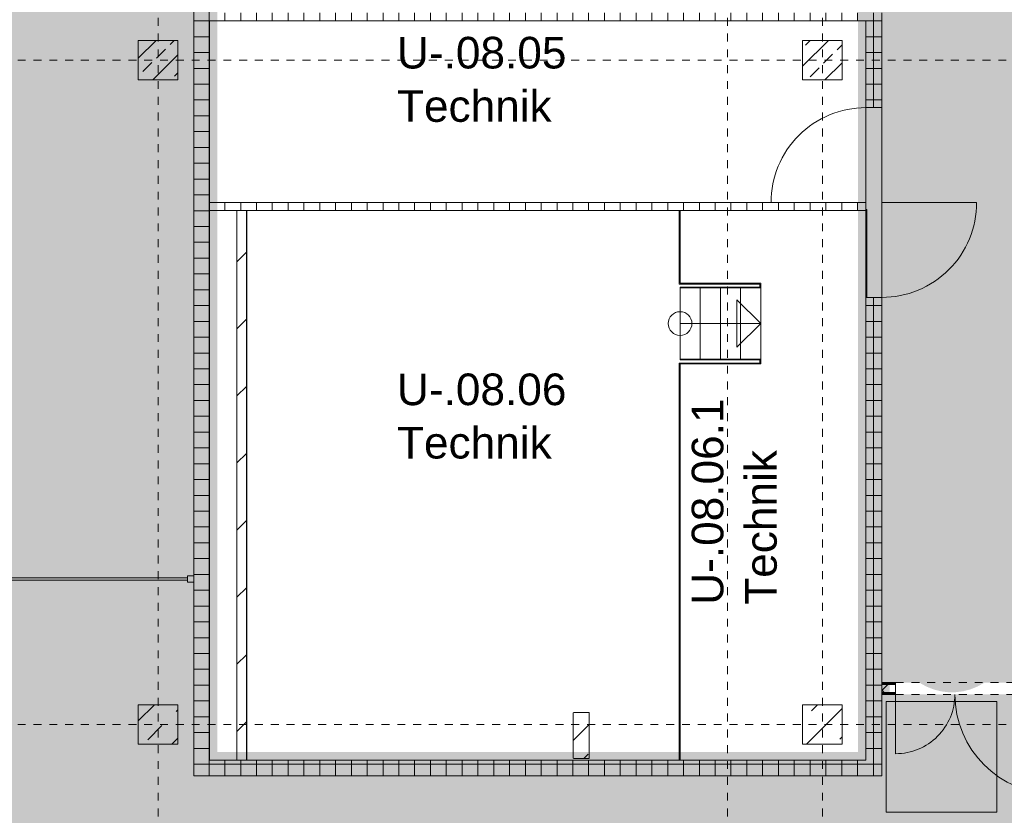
# Model space of a CAD drawing. Header units: metres. Extents: x 6 to 268, y -85 to 18.
# Tile 23 of 33: x 155 to 168, y -34 to -24. Entities that reach past the tile are written whole.
import ezdxf

# ---------------------------------------------------------------- set-up
doc = ezdxf.new("R2010")
doc.units = ezdxf.units.M
for name, pattern in [('Rasterlinie', [0.019, 0.01, -0.003, 0.003, -0.003]), ('Verdeckt', [0.003, 0.002, -0.001]), ('Über Schnittebene 1', [0.001, 0, -0.001])]:
    doc.linetypes.add(name, pattern=pattern)
for name, color, linetype, lineweight in [('A_Allgemeine Beschriftungen', 7, 'Continuous', 9), ('A_Detailelemente', 7, 'Continuous', 9), ('A_Fassadenelemente', 7, 'Continuous', 9), ('A_Fassadenpfosten', 7, 'Continuous', 9), ('A_Geschossdecken', 7, 'Continuous', 9), ('A_Importierte Elemente in Familien', 7, 'Continuous', 9), ('A_Raster', 7, 'Continuous', 9), ('A_Räume_Beschriftung', 7, 'Continuous', 9), ('A_Tragwerksstützen', 7, 'Continuous', 9), ('A_Tragwerksstützen_Stahlbeton', 7, 'Continuous', 18), ('A_Treppen', 7, 'Continuous', 9), ('A_Türen', 7, 'Continuous', 9), ('A_Wände', 7, 'Continuous', 9), ('A_Wände_Schraffur', 7, 'Continuous', 18), ('Pfeile AUF', 7, 'Continuous', 9)]:
    doc.layers.add(name, color=color, linetype=linetype, lineweight=lineweight)
doc.styles.add('Arial_B', font='txt', dxfattribs={"height": 0.3999999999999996})
pattern_1 = [(45, (95.50816146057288, -2), (-0.3592102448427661, 0.3592102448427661), []), (45, (95.86716146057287, -2), (-0.3592102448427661, 0.3592102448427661), [0.254, -0.254])]
pattern_2 = [(0, (95.50816146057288, -2), (0, 0.2), []), (90, (95.50816146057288, -2), (-0.2, 0), [])]

# ---------------------------------------------------------------- blocks, each defined once
blk = doc.blocks.new('STB Stütze - rechteckig - STB 50 x 50-V28-BS_Uebersicht_U1_BRANDSCHUTZ')
at = {"layer": 'A_Tragwerksstützen'}
h = blk.add_hatch(dxfattribs=at)
h.set_pattern_fill('FP_50', color=256, style=0, pattern_type=2)
h.set_pattern_definition([(45, (-69.956, 22.297), (-0.2283954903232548, 0.2283954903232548), []), (45, (-69.72800000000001, 22.297), (-0.2283954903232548, 0.2283954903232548), [0.161, -0.081])])
h.paths.add_polyline_path([(0.2500000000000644, -0.2500000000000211), (0.2500000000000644, 0.2499999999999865), (-0.2499999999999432, 0.2499999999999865), (-0.2499999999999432, -0.2500000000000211), (-0.1857170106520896, -0.2500000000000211)], flags=0)
at = {"layer": 'A_Tragwerksstützen_Stahlbeton'}
for p, q in [((0.2499999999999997, 0.25), (-0.2500000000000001, 0.25)), ((-0.2500000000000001, 0.25), (-0.2500000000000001, -0.2499999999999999)), ((0.2499999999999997, -0.2499999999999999), (0.2499999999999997, 0.25)), ((-0.2500000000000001, -0.2499999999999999), (0.2499999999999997, -0.2499999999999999))]:
    blk.add_line(p, q, dxfattribs=at)
blk = doc.blocks.new('STB Stütze - rechteckig - STB 50 x 50-V31-BS_Uebersicht_U1_BRANDSCHUTZ')
at = {"layer": 'A_Tragwerksstützen'}
h = blk.add_hatch(dxfattribs=at)
h.set_pattern_fill('FP_55', color=256, style=0, pattern_type=2)
h.set_pattern_definition([(45, (-61.556, 22.297), (-0.2283954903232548, 0.2283954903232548), []), (45, (-61.328, 22.297), (-0.2283954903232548, 0.2283954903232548), [0.161, -0.081])])
h.paths.add_polyline_path([(-0.2499999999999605, -0.2500000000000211), (0.2500000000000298, -0.2500000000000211), (0.2500000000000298, 0.2499999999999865), (-0.2499999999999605, 0.2499999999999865), (-0.2499999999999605, 0.1861502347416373)], flags=0)
at = {"layer": 'A_Tragwerksstützen_Stahlbeton'}
for p, q in [((0.2499999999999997, 0.25), (-0.2500000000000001, 0.25)), ((-0.2500000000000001, 0.25), (-0.2500000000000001, -0.2499999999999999)), ((0.2499999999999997, -0.2499999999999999), (0.2499999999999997, 0.25)), ((-0.2500000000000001, -0.2499999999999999), (0.2499999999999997, -0.2499999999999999))]:
    blk.add_line(p, q, dxfattribs=at)
blk = doc.blocks.new('Fertigbeton-rechteckige Stütze mehrgeschossig mit Konsolen - 500x500-4 Ebenen_EG_C_H9-1088984-BS_Uebersicht_U1_BRANDSCHUTZ')
at = {"layer": 'A_Tragwerksstützen'}
h = blk.add_hatch(dxfattribs=at)
h.set_pattern_fill('FP_70', color=256, style=0, pattern_type=2)
h.set_pattern_definition([(225, (69.956, -30.697), (0.3592102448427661, -0.3592102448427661), []), (225, (69.597, -30.697), (0.3592102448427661, -0.3592102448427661), [0.254, -0.254])])
h.paths.add_polyline_path([(0.2499999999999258, 0.2499999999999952), (-0.2500000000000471, 0.2499999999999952), (-0.2500000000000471, -0.2499999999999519), (0.2499999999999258, -0.2499999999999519)], flags=0)
at = {"layer": 'A_Tragwerksstützen', "lineweight": 18}
for p, q in [((0.2499999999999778, 0.2499999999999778), (-0.2499999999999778, 0.2499999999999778)), ((-0.2499999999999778, 0.2499999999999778), (-0.2499999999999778, -0.2499999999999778)), ((0.2499999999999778, -0.2499999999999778), (0.2499999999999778, 0.2499999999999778)), ((-0.2499999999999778, -0.2499999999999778), (0.2499999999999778, -0.2499999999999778))]:
    blk.add_line(p, q, dxfattribs=at)
blk = doc.blocks.new('Pfosten rechteckig - 80x80-6681413-BS_Uebersicht_U1_BRANDSCHUTZ')
at = {"layer": 'A_Fassadenpfosten'}
for p, q in [((-0.0799999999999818, 0.0399999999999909), (0, 0.0399999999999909)), ((-0.0799999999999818, -0.0399999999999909), (-0.0799999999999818, 0.0399999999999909)), ((0, 0.0399999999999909), (0, -0.0399999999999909)), ((0, -0.0399999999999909), (-0.0799999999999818, -0.0399999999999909))]:
    blk.add_line(p, q, dxfattribs=at)
blk = doc.blocks.new('Systemelement - Verglasung-6681412-BS_Uebersicht_U1_BRANDSCHUTZ')
at = {"layer": 'A_Fassadenelemente'}
for p, q in [((4.064999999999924, 0.0149999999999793), (-4.064999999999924, 0.0149999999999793)), ((-4.064999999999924, 0.0149999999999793), (-4.064999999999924, -0.0149999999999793)), ((4.064999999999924, -0.0149999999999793), (4.064999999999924, 0.0149999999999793)), ((-4.064999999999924, -0.0149999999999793), (4.064999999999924, -0.0149999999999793))]:
    blk.add_line(p, q, dxfattribs=at)
blk = doc.blocks.new('GSH_Tuer_I_1flg_SZ - 1200x2200_Voll-4268571-BS_Uebersicht_U1_BRANDSCHUTZ')
at = {"layer": 'A_Türen', "linetype": 'Über Schnittebene 1'}
for p, q in [((-0.6000000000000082, 0.085565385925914), (0.5999999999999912, 0.085565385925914)), ((-0.6000000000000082, -0.1144346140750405), (0.5999999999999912, -0.1144346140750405))]:
    blk.add_line(p, q, dxfattribs=at)
at = {"layer": 'A_Türen'}
blk.add_line((0.5999999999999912, -1.314434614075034), (0.5999999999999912, -0.1144346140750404), dxfattribs=at)
blk.add_arc((0.5999999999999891, -0.1144346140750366), 1.199999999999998, 179.9999999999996, 269.9999999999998, dxfattribs=at)
blk = doc.blocks.new('IPRO_Tuer_I_2flg_BZ_OL - 2010x2135_590_Glas 2-6762589-BS_Uebersicht_U1_BRANDSCHUTZ')
at = {"layer": 'A_Türen', "linetype": 'Über Schnittebene 1'}
for p, q in [((-1.005000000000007, 0.0605653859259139), (1.00499999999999, 0.0605653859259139)), ((-1.005000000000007, -0.0894346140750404), (1.004999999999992, -0.0894346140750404))]:
    blk.add_line(p, q, dxfattribs=at)
at = {"layer": 'A_Türen'}
for p, q in [((-1.005000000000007, -0.8394346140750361), (-1.005000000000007, -0.0894346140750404)), ((1.004999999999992, -1.349434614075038), (1.004999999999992, -0.0894346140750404))]:
    blk.add_line(p, q, dxfattribs=at)
for centre, radius, start, end in [((-1.005000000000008, -0.0894346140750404), 0.7499999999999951, 269.9999999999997, 2.29e-13), ((1.00499999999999, -0.0894346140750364), 1.260000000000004, 180.0000000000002, 269.9999999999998)]:
    blk.add_arc(centre, radius, start, end, dxfattribs=at)
blk = doc.blocks.new('Fluchtweg - Pfeil 1 - Pfeil  1_RW-4646429-BS_Uebersicht_U1_BRANDSCHUTZ')
at = {"layer": 'A_Allgemeine Beschriftungen'}
for points in [[(-0.004068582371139, -2e-16), (-0.0014064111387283, 0.0026621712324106), (-0.0014064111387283, -0.0026621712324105)], [(0.005931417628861, 0.0012000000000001), (0.005931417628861, -0.0011999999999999), (-0.0014064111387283, -0.0012), (-0.0014064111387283, 0.0012)]]:
    blk.add_hatch(color=256, dxfattribs=at).paths.add_polyline_path(points, flags=0)
blk = doc.blocks.new('Brandmelder DIN ISO 23601 - Brandmelder-7036843-BS_Uebersicht_U1_BRANDSCHUTZ')
at = {"layer": 'A_Importierte Elemente in Familien'}
h = blk.add_hatch(color=256, dxfattribs=at)
edge = h.paths.add_edge_path(flags=0)
edge.add_line((-0.0024679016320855, 0.0027128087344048), (-0.0024679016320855, 0.0012389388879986))
edge.add_line((-0.0024679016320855, 0.0012389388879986), (-0.0020272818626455, 0.0012389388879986))
edge.add_line((-0.0020272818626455, 0.0012389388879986), (-0.0020272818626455, -0.0011206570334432))
edge.add_line((-0.0021558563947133, -0.0011206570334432), (-0.0020272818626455, -0.0011206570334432))
edge.add_line((-0.0021558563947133, -0.0011206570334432), (-0.0021558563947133, -0.0003035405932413))
edge.add_line((-0.0021558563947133, -0.0003035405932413), (-0.0022102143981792, -0.000112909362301))
edge.add_arc((-0.0024469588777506, -0.0001966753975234), 0.0002511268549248, 19.48503514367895, 160.6502538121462)
edge.add_line((-0.0026839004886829, -0.0001134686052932), (-0.0026839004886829, -0.0013732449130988))
edge.add_line((-0.0026839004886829, -0.0013732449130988), (-0.002075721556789, -0.0025397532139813))
edge.add_line((-0.002075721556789, -0.0026721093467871), (-0.002075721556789, -0.0025397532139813))
edge.add_line((-0.002075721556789, -0.0026721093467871), (-0.0002212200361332, -0.0026721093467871))
edge.add_line((-0.0002212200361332, -0.0026721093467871), (-0.0002212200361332, -0.0033411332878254))
edge.add_line((-0.0002212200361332, -0.0033411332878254), (-0.0033411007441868, -0.0033411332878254))
edge.add_line((-0.0033411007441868, -0.0033411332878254), (-0.0033411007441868, 0.0033411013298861))
edge.add_line((-0.0033411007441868, 0.0033411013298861), (-0.0009763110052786, 0.0033411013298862))
edge.add_line((-0.0009763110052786, 0.0033411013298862), (-0.0009763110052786, 0.0027128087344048))
edge.add_line((-0.0009763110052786, 0.0027128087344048), (-0.0024679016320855, 0.0027128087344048))
h = blk.add_hatch(color=256, dxfattribs=at)
edge = h.paths.add_edge_path(flags=0)
edge.add_line((-0.0004104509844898, -0.0002696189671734), (-0.0003859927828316, -0.0002317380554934))
edge.add_line((-0.0004190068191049, -0.0002847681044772), (-0.0004104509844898, -0.0002696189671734))
edge = h.paths.add_edge_path(flags=0)
edge.add_line((-0.0008851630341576, -4.0990378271e-06), (-0.0008851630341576, 7.1296048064e-06))
edge.add_line((-0.0009633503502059, -4.0990378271e-06), (-0.0008851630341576, -4.0990378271e-06))
edge = h.paths.add_edge_path(flags=0)
edge.add_line((-0.0014410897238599, 0.0001774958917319), (-0.0014410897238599, 0.0002505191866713))
edge.add_line((-0.0015430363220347, 0.0001774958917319), (-0.0014410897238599, 0.0001774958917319))
edge = h.paths.add_edge_path(flags=0)
edge.add_line((0.0020212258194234, 0.0019614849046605), (0.0009645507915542, 0.0016336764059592))
edge.add_line((0.0009645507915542, 0.0016336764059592), (0.0011403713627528, 0.0005473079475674))
edge.add_line((0.0011403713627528, 0.0005473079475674), (0.0005895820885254, -0.0008552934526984))
edge.add_line((0.0005895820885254, -0.0008552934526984), (0.0011364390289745, -0.0016239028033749))
edge.add_line((0.0011364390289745, -0.0016239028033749), (0.0011364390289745, -0.0033411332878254))
edge.add_line((0.0011364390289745, -0.0033411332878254), (-0.0002212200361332, -0.0033411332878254))
edge.add_line((-0.0002212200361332, -0.0033411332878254), (-0.0002212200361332, -0.0022875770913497))
edge.add_arc((-0.0004260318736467, -0.0018687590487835), 0.0004662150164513, 296.0597167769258, 351.2581299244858)
edge.add_line((3.47671630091e-05, -0.0019396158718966), (3.47671630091e-05, -0.0002322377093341))
edge.add_arc((-0.0001757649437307, -0.0003601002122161), 0.0002463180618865, 31.27157321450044, 148.5923489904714)
edge.add_line((-0.0004313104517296, -0.0002847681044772), (-0.0004190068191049, -0.0002847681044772))
edge.add_line((-0.0004313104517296, -0.0002847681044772), (-0.0004313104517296, -1.72525404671e-05))
edge.add_arc((-0.0006610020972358, -5.65361503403e-05), 0.0002330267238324, 9.705258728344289, 164.1444958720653)
edge.add_line((-0.0009633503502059, -4.0990378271e-06), (-0.0009633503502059, 0.0001935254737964))
edge.add_arc((-0.0012135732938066, 0.0001268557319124), 0.0002589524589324, 14.91936452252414, 151.4743111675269)
edge.add_line((-0.0015430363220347, 0.0001774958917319), (-0.0015430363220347, 0.0012389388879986))
edge.add_line((-0.0015430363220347, 0.0012389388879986), (-0.0009763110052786, 0.0012389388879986))
edge.add_line((-0.0009763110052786, 0.0012389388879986), (-0.0009763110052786, 0.0033411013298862))
edge.add_line((-0.0009763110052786, 0.0033411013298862), (0.0020212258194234, 0.0033411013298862))
edge.add_line((0.0020212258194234, 0.0033411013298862), (0.0020212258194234, 0.0019614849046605))
h = blk.add_hatch(color=256, dxfattribs=at)
edge = h.paths.add_edge_path(flags=0)
edge.add_line((0.0033410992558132, 0.0033411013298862), (0.0033410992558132, -0.0033411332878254))
edge.add_line((0.0033410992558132, -0.0033411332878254), (0.0011364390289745, -0.0033411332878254))
edge.add_line((0.0011364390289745, -0.0033411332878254), (0.0011364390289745, -0.0016239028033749))
edge.add_arc((0.0022459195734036, -0.0015407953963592), 0.0011125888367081, 184.2838313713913, 228.6293256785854)
edge.add_arc((0.0024329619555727, -0.0010788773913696), 0.0015914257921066, 234.5778982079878, 279.8555089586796)
edge.add_line((0.0027053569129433, -0.0026468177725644), (0.0027053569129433, -0.0019411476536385))
edge.add_line((0.0027053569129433, -0.0019411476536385), (0.0026944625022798, -0.0015783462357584))
edge.add_line((0.0026944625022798, -0.0015783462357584), (0.0027053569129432, -0.0012261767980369))
edge.add_line((0.0027053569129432, -0.0012261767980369), (0.0027053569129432, -0.0005055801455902))
edge.add_line((0.0027053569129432, -0.0005055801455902), (0.0027025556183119, -0.0001150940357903))
edge.add_line((0.0027025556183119, -0.0001150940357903), (0.0027053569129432, 0.0002291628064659))
edge.add_line((0.0027053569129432, 0.0002291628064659), (0.0027053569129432, 0.0009512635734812))
edge.add_arc((0.0034909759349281, 0.0023077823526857), 0.0015675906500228, 224.4196320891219, 239.9230017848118, ccw=False)
edge.add_arc((0.0033123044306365, 0.0021064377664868), 0.0012991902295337, 186.4059159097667, 223.5925616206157, ccw=False)
edge.add_line((0.0020212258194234, 0.0019614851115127), (0.0020212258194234, 0.0033411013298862))
edge.add_line((0.0020212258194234, 0.0033411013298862), (0.0033410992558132, 0.0033411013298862))
h = blk.add_hatch(color=256, dxfattribs=at)
edge = h.paths.add_edge_path(flags=0)
edge.add_line((-0.0022548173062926, 0.0019758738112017), (-0.0021359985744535, 0.0019758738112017))
edge.add_line((-0.0022548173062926, 0.0019758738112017), (-0.0022548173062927, 0.0025168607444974))
edge.add_line((-0.0022548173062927, 0.0025168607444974), (-0.0011893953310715, 0.0025168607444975))
edge.add_line((-0.0011893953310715, 0.0025168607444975), (-0.0011893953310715, 0.0019758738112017))
edge.add_line((-0.0013112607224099, 0.0019758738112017), (-0.0011893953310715, 0.0019758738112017))
edge.add_arc((-0.0017236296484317, 0.0019813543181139), 0.0004124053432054, 359.2385667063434, 540.7614332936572)
h = blk.add_hatch(color=256, dxfattribs=at)
edge = h.paths.add_edge_path(flags=0)
edge.add_arc((-0.0017236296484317, 0.0019813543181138), 0.0004124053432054, 180.7614332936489, 359.238566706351)
edge.add_line((-0.0011893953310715, 0.0019758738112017), (-0.0013112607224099, 0.0019758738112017))
edge.add_line((-0.0011893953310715, 0.0019758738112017), (-0.0011893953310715, 0.001434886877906))
edge.add_line((-0.0011893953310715, 0.001434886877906), (-0.0014280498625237, 0.001434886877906))
edge.add_line((-0.0014280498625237, 0.001434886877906), (-0.0014280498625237, 0.0012389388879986))
edge.add_line((-0.0015430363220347, 0.0012389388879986), (-0.0014280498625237, 0.0012389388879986))
edge.add_arc((-0.0017851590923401, 0.0012449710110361), 0.0002421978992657, 358.5728574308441, 541.4271425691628)
edge.add_line((-0.0020886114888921, 0.0012389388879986), (-0.0020272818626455, 0.0012389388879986))
edge.add_line((-0.0020886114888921, 0.0012389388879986), (-0.0020886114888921, 0.001434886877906))
edge.add_line((-0.0020886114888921, 0.001434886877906), (-0.0022548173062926, 0.001434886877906))
edge.add_line((-0.0022548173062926, 0.001434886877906), (-0.0022548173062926, 0.0019758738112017))
edge.add_line((-0.0022548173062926, 0.0019758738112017), (-0.0021359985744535, 0.0019758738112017))
h = blk.add_hatch(color=256, dxfattribs=at)
edge = h.paths.add_edge_path(flags=0)
edge.add_arc((0.0033277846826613, 0.0014823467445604), 0.0013992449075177, 159.8611230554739, 243.5874614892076)
edge.add_line((0.0027053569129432, 0.0002291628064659), (0.0027025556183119, -0.0001150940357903))
edge.add_arc((0.003711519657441, 0.0015930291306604), 0.0019838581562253, 205.7146269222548, 239.4302581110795, ccw=False)
edge.add_arc((-0.0010086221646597, -0.0002391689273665), 0.0030894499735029, 18.32656048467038, 31.17235520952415)
edge.add_arc((0.001044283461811, 0.0008715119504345), 0.0007663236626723, 39.59896584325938, 95.9721871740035)
edge.add_line((0.0009645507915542, 0.0016336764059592), (0.0020212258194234, 0.0019614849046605))
h = blk.add_hatch(color=256, dxfattribs=at)
edge = h.paths.add_edge_path(flags=0)
edge.add_arc((0.0026823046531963, 0.0011928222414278), 0.0013954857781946, 189.6059068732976, 216.7551333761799)
edge.add_arc((0.0024465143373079, 0.0008750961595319), 0.0010227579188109, 210.3855511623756, 284.4978676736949)
edge.add_line((0.0027025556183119, -0.0001150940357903), (0.0027053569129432, -0.0005055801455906))
edge.add_arc((0.0032189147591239, 0.0021986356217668), 0.0027525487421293, 242.9553600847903, 259.2470052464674, ccw=False)
edge.add_arc((0.0029666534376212, 0.001607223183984), 0.0021115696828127, 210.1294976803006, 241.75515556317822, ccw=False)
edge.add_line((0.0011403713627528, 0.0005473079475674), (0.0009645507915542, 0.0016336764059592))
edge.add_arc((0.0001178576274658, 0.000780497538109), 0.001201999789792, 8.586404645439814, 45.21860566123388, ccw=False)
h = blk.add_hatch(color=256, dxfattribs=at)
edge = h.paths.add_edge_path(flags=0)
edge.add_line((0.0027053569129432, -0.0012261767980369), (0.0026944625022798, -0.0015783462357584))
edge.add_arc((0.0028793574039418, -0.0001194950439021), 0.0014705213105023, 242.0142221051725, 262.77683994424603, ccw=False)
edge.add_arc((0.0033898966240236, 0.0005059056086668), 0.0022678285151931, 220.2675334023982, 238.0351821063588, ccw=False)
edge.add_arc((0.0010706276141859, -0.0014587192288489), 0.0007717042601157, 40.26753340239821, 128.5615330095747)
edge.add_line((0.0005895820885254, -0.0008552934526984), (0.0011403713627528, 0.0005473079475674))
edge.add_arc((0.0028440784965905, 0.0004649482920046), 0.0016968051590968, 177.2323940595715, 265.3105741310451)
h = blk.add_hatch(color=256, dxfattribs=at)
edge = h.paths.add_edge_path(flags=0)
edge.add_arc((0.0020958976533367, -0.0008907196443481), 0.0009116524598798, 214.9220074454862, 311.0389025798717)
edge.add_line((0.0026944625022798, -0.0015783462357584), (0.0027053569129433, -0.0019411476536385))
edge.add_arc((0.0021798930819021, -0.0004912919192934), 0.0015400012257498, 227.346186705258, 289.9217778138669, ccw=False)
edge.add_line((0.0011364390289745, -0.0016239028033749), (0.0005895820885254, -0.0008552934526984))
edge.add_arc((0.0005011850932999, -0.0017709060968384), 0.0009198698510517, 22.924189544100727, 84.48552141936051, ccw=False)
at = {"layer": 'A_Allgemeine Beschriftungen'}
for p, q in [((-0.0035, -0.0035), (-0.0035, 0.0035)), ((-0.0035, 0.0035), (0.0035, 0.0035)), ((0.0035, 0.0035), (0.0035, -0.0035)), ((0.0035, -0.0035), (-0.0035, -0.0035))]:
    blk.add_line(p, q, dxfattribs=at)
at = {"layer": 'A_Importierte Elemente in Familien', "flags": 128}
for points in [[(0.0034999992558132, 0.0035000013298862), (0.0017499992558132, 0.0035000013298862), (-7.441868e-10, 0.0035000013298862), (-0.0017500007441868, 0.0035000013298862), (-0.0035000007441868, 0.0035000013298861)], [(-0.0035000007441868, 0.0035000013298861), (-0.0035000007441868, 0.0017500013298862), (-0.0035000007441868, 1.3298862e-09), (-0.0035000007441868, -0.0017499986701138), (-0.0035000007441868, -0.0034999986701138)], [(0.0034999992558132, 0.0035000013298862), (0.0017499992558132, 0.0035000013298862), (-7.441868e-10, 0.0035000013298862), (-0.0017500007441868, 0.0035000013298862), (-0.0035000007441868, 0.0035000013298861)], [(-0.0035000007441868, 0.0035000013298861), (-0.0035000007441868, 0.0017500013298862), (-0.0035000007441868, 1.3298862e-09), (-0.0035000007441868, -0.0017499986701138), (-0.0035000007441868, -0.0034999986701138)], [(0.0034999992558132, -0.0034999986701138), (0.0034999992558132, -0.0017499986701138), (0.0034999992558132, 1.3298862e-09), (0.0034999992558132, 0.0017500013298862), (0.0034999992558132, 0.0035000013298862)], [(0.0034999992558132, -0.0034999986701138), (0.0034999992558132, -0.0017499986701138), (0.0034999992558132, 1.3298862e-09), (0.0034999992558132, 0.0017500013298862), (0.0034999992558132, 0.0035000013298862)], [(-0.0035000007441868, -0.0034999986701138), (-0.0017500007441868, -0.0034999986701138), (-7.441868e-10, -0.0034999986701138), (0.0017499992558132, -0.0034999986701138), (0.0034999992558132, -0.0034999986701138)], [(-0.0035000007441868, -0.0034999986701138), (-0.0017500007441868, -0.0034999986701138), (-7.441868e-10, -0.0034999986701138), (0.0017499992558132, -0.0034999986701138), (0.0034999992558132, -0.0034999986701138)]]:
    blk.add_lwpolyline(points, dxfattribs=at)

msp = doc.modelspace()

# ---------------------------------------------------------------- hatches: boundary and pattern name
at = {"layer": 'A_Detailelemente', "true_color": 0xc2e2c4}
msp.add_hatch(color=254, dxfattribs=at).paths.add_polyline_path([(168.8211181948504, -32.16696157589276), (169.5147467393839, -32.16696157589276), (169.5147467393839, -3.446961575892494), (124.2141689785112, -3.446961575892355), (124.2141689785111, -32.16696157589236), (127.5141689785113, -32.16696157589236), (127.5141689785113, -7.94696157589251), (144.5391689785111, -7.946961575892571), (144.5391689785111, -23.69196157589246), (149.1891689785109, -23.69196157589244), (149.1891689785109, -7.946961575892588), (166.2141689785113, -7.946961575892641), (166.2141689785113, -32.16696157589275), (167.8281188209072, -32.16696157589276)], flags=0)
at = {"layer": 'A_Detailelemente', "true_color": 0xebdb14}
h = msp.add_hatch(color=40, dxfattribs=at)
h.paths.add_polyline_path([(165.278451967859, -33.44696157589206), (166.3141689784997, -33.44696157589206), (166.3141689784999, -7.846961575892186), (149.0891689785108, -7.846961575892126), (149.0891689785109, -23.87196157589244), (157.4141689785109, -23.87196157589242), (157.4141689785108, -33.44696157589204), (162.916674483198, -33.44696157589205)], flags=0)
h.paths.add_polyline_path([(165.278451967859, -33.04696157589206), (157.8141689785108, -33.04696157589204), (157.8141689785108, -23.52196157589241), (149.4391689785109, -23.52196157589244), (149.4391689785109, -8.246961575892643), (165.9141689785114, -8.246961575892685), (165.9141689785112, -33.04696157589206)], flags=0)
at = {"layer": 'A_Detailelemente', "true_color": 0xfabf45}
for points in [[(167.048621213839, -23.81135209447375), (167.1420643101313, -23.79954748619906), (167.2332910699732, -23.77612443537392), (167.3208627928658, -23.74145233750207), (167.4033984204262, -23.69607799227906), (167.4795963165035, -23.6407169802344), (167.5482547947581, -23.57624237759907), (167.6082910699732, -23.50367098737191), (167.6587583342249, -23.42414730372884), (167.6988606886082, -23.33892546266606), (167.7279656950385, -23.2493494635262), (167.7456143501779, -23.15683197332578), (167.751528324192, -23.06283204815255), (167.7456143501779, -22.96883212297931), (167.7279656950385, -22.87631463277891), (167.6988606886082, -22.78673863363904), (167.6587583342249, -22.70151679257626), (167.6082910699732, -22.6219931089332), (167.5482547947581, -22.54942171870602), (167.4795963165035, -22.48494711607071), (167.4033984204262, -22.42958610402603), (167.3208627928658, -22.38421175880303), (167.2332910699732, -22.34953966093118), (167.1420643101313, -22.32611661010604), (167.048621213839, -22.31431200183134), (166.954435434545, -22.31431200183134), (166.8609923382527, -22.32611661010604), (166.7697655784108, -22.34953966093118), (166.6821938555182, -22.38421175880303), (166.5996582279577, -22.42958610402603), (166.5234603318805, -22.48494711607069), (166.4548018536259, -22.54942171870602), (166.3947655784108, -22.6219931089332), (166.3442983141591, -22.70151679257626), (166.3041959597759, -22.78673863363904), (166.2750909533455, -22.8763146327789), (166.2574422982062, -22.96883212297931), (166.251528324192, -23.06283204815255), (166.2574422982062, -23.15683197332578), (166.2750909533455, -23.24934946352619), (166.3041959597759, -23.33892546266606), (166.3442983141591, -23.42414730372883), (166.3947655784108, -23.5036709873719), (166.4593407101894, -23.58050464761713), (166.5234603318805, -23.64071698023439), (166.5996582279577, -23.69607799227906), (166.6821938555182, -23.74145233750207), (166.7697655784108, -23.7761244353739), (166.8609923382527, -23.79954748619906), (166.954435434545, -23.81135209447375)], [(166.976729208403, -26.04428784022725), (167.0709149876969, -26.04428784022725), (167.1643580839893, -26.03248323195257), (167.2555848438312, -26.00906018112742), (167.3431565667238, -25.97438808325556), (167.4256921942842, -25.92901373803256), (167.5018900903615, -25.87365272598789), (167.570548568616, -25.80917812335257), (167.6402294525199, -25.72140926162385), (167.6810521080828, -25.65708304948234), (167.7211544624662, -25.57186120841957), (167.7502594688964, -25.48228520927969), (167.7679081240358, -25.38976771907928), (167.77382209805, -25.29576779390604), (167.7679081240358, -25.20176786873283), (167.7502594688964, -25.10925037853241), (167.7211544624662, -25.01967437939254), (167.6810521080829, -24.93445253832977), (167.6305848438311, -24.85492885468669), (167.570548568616, -24.78235746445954), (167.5018900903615, -24.7178828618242), (167.4256921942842, -24.66252184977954), (167.3431565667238, -24.61714750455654), (167.2555848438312, -24.58247540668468), (167.1643580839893, -24.55905235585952), (167.0709149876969, -24.54724774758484), (166.976729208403, -24.54724774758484), (166.8832861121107, -24.55905235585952), (166.7920593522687, -24.58247540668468), (166.7044876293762, -24.61714750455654), (166.6219520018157, -24.66252184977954), (166.5457541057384, -24.7178828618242), (166.4770956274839, -24.78235746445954), (166.4170593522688, -24.85492885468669), (166.3665920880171, -24.93445253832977), (166.3264897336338, -25.01967437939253), (166.2973847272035, -25.1092503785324), (166.2797360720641, -25.20176786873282), (166.2738220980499, -25.29576779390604), (166.2797360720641, -25.38976771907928), (166.2973847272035, -25.48228520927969), (166.3264897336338, -25.57186120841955), (166.366592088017, -25.65708304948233), (166.4170593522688, -25.7366067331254), (166.4770956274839, -25.80917812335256), (166.5457541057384, -25.87365272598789), (166.6219520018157, -25.92901373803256), (166.7044876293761, -25.97438808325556), (166.7920593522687, -26.00906018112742), (166.8832861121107, -26.03248323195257)], [(166.9536953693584, -28.32638621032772), (167.0478811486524, -28.32638621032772), (167.1413242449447, -28.31458160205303), (167.2325510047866, -28.29115855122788), (167.3201227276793, -28.25648645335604), (167.4026583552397, -28.21111210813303), (167.4788562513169, -28.15575109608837), (167.5475147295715, -28.09127649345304), (167.6075510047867, -28.01870510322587), (167.6580182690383, -27.93918141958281), (167.6981206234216, -27.85395957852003), (167.7272256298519, -27.76438357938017), (167.7448742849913, -27.67186608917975), (167.7507882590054, -27.57786616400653), (167.7448742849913, -27.48386623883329), (167.7272256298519, -27.39134874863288), (167.6981206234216, -27.301772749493), (167.6580182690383, -27.21655090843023), (167.6075510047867, -27.13702722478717), (167.5475147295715, -27.06445583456), (167.4788562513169, -26.99998123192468), (167.4026583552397, -26.94462021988), (167.3201227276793, -26.899245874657), (167.2325510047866, -26.86457377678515), (167.1413242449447, -26.84115072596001), (167.0478811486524, -26.82934611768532), (166.9536953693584, -26.82934611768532), (166.8602522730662, -26.84115072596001), (166.7690255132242, -26.86457377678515), (166.6814537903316, -26.899245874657), (166.5989181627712, -26.94462021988), (166.5227202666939, -26.99998123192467), (166.4540617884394, -27.06445583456), (166.3940255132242, -27.13702722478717), (166.3435582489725, -27.21655090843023), (166.3034558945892, -27.301772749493), (166.274350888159, -27.39134874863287), (166.2567022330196, -27.48386623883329), (166.2507882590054, -27.57786616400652), (166.2567022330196, -27.67186608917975), (166.274350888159, -27.76438357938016), (166.3034558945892, -27.85395957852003), (166.3435582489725, -27.93918141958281), (166.3940255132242, -28.01870510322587), (166.4593407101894, -28.09623373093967), (166.5227202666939, -28.15575109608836), (166.5989181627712, -28.21111210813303), (166.6814537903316, -28.25648645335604), (166.7690255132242, -28.29115855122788), (166.8602522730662, -28.31458160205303)]]:
    msp.add_hatch(color=43, dxfattribs=at).paths.add_polyline_path(points, flags=0)
at = {"layer": 'A_Detailelemente', "true_color": 0x499c4b}
h = msp.add_hatch(color=95, dxfattribs=at)
h.paths.add_polyline_path([(167.6402294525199, -38.84696157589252), (169.5141689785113, -38.84696157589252), (169.5141689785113, -33.346961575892), (169.4741689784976, -33.346961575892), (169.4741689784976, -32.31696157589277), (166.2141689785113, -32.31696157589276), (166.2141689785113, -33.3469615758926), (157.5141689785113, -33.34696157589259), (157.5141689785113, -23.79696157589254), (136.2141689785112, -23.79696157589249), (136.2141689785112, -33.34696157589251), (127.5141689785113, -33.34696157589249), (127.5141689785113, -32.31696157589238), (124.1741689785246, -32.31696157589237), (124.1741689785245, -38.84696157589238), (162.916674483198, -38.8469615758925)], flags=0)
h.paths.add_polyline_path([(160.004168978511, -38.44696157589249), (160.004168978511, -38.14696157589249), (160.304168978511, -38.14696157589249), (160.0641689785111, -38.20696157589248)], flags=0)
h.paths.add_polyline_path([(128.8141689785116, -38.4469615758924), (128.8141689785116, -38.14696157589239), (129.1141689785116, -38.14696157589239), (128.8741689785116, -38.20696157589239)], flags=0)
h.paths.add_polyline_path([(160.0041689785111, -37.19696157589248), (160.0041689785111, -36.89696157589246), (160.3041689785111, -36.89696157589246), (160.0638725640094, -36.95814723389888)], flags=0)
h.paths.add_polyline_path([(128.8141689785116, -37.19696157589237), (128.8141689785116, -36.89696157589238), (129.1141689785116, -36.89696157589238), (128.87387256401, -36.95814723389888)], flags=0)
h.paths.add_polyline_path([(160.0041689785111, -35.99696157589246), (160.0041689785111, -35.69696157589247), (160.3041689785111, -35.69696157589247), (160.0641689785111, -35.75696157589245)], flags=0)
h.paths.add_polyline_path([(128.8141689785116, -35.99696157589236), (128.8141689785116, -35.69696157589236), (129.1141689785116, -35.69696157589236), (128.8741689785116, -35.75696157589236)], flags=0)
at = {"layer": 'A_Detailelemente', "true_color": 0xf77448}
msp.add_hatch(color=23, dxfattribs=at).paths.add_polyline_path([(167.0545885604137, -32.28948358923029), (167.1487743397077, -32.28948358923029), (167.242217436, -32.2776789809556), (167.3334441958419, -32.25425593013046), (167.4210159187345, -32.2195838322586), (167.5035515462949, -32.1742094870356), (167.5797494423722, -32.11884847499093), (167.6484079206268, -32.05437387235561), (167.7084441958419, -31.98180248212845), (167.7589114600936, -31.90227879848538), (167.7990138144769, -31.8170569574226), (167.8281188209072, -31.72748095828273), (167.8457674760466, -31.63496346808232), (167.8516814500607, -31.54096354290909), (167.8457674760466, -31.44696361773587), (167.8281188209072, -31.35444612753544), (167.7990138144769, -31.26487012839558), (167.7589114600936, -31.1796482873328), (167.7084441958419, -31.10012460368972), (167.6402294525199, -31.01987312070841), (167.5797494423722, -30.96307861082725), (167.503551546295, -30.90771759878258), (167.4210159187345, -30.86234325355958), (167.3334441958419, -30.82767115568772), (167.242217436, -30.80424810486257), (167.1487743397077, -30.79244349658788), (167.0545885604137, -30.79244349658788), (166.9611454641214, -30.80424810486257), (166.8699187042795, -30.82767115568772), (166.7823469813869, -30.86234325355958), (166.6998113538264, -30.90771759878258), (166.6236134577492, -30.96307861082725), (166.5549549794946, -31.02755321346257), (166.4949187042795, -31.10012460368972), (166.4444514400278, -31.1796482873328), (166.4043490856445, -31.26487012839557), (166.3752440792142, -31.35444612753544), (166.3575954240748, -31.44696361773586), (166.3516814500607, -31.54096354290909), (166.3575954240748, -31.63496346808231), (166.3752440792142, -31.72748095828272), (166.4043490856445, -31.81705695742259), (166.4444514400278, -31.90227879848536), (166.4949187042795, -31.98180248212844), (166.5549549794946, -32.05437387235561), (166.6236134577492, -32.11884847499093), (166.6998113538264, -32.1742094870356), (166.7823469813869, -32.21958383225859), (166.8699187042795, -32.25425593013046), (166.9611454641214, -32.2776789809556)], flags=0)
at = {"layer": 'A_Tragwerksstützen'}
h = msp.add_hatch(dxfattribs=at)
h.set_pattern_fill('FP_28', color=256, style=0, pattern_type=2)
h.set_pattern_definition(pattern_1)
h.paths.add_polyline_path([(157.3141689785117, -32.94696157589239), (157.3141689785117, -32.44696157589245), (156.8141689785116, -32.44696157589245), (156.8141689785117, -32.94696157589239)], flags=0)
h = msp.add_hatch(dxfattribs=at)
h.set_pattern_fill('FP_28', color=256, style=0, pattern_type=2)
h.set_pattern_definition(pattern_1)
h.paths.add_polyline_path([(162.3191689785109, -33.12696157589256), (162.5091689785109, -33.12696157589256), (162.514168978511, -33.12196157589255), (162.5141689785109, -32.5519615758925), (162.5091689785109, -32.54696157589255), (162.3191689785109, -32.54696157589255), (162.3141689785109, -32.5519615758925), (162.3141689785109, -33.12196157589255)], flags=0)
at = {"layer": 'A_Wände_Schraffur', "lineweight": 9}
h = msp.add_hatch(dxfattribs=at)
h.set_pattern_fill('FP_3', color=256, style=0, pattern_type=2)
h.set_pattern_definition(pattern_2)
h.paths.add_polyline_path([(157.7141689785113, -26.0969615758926), (157.7141689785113, -8.146961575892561), (157.5141689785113, -8.146961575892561), (157.5141689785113, -26.0969615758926)], flags=0)
h = msp.add_hatch(dxfattribs=at)
h.set_pattern_fill('FP_3', color=256, style=0, pattern_type=2)
h.set_pattern_definition(pattern_2)
h.paths.add_polyline_path([(166.1784546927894, -24.89696157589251), (166.2141689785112, -24.89696157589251), (166.2141689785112, -23.69696157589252), (166.0141689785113, -23.69696157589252), (166.0141689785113, -24.89696157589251)], flags=0)
h.paths.add_polyline_path([(166.2141689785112, -22.4969615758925), (166.2141689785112, -21.2969615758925), (166.0141689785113, -21.2969615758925), (166.0141689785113, -22.4969615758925), (166.1403594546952, -22.4969615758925)], flags=0)
h.paths.add_polyline_path([(166.0141689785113, -17.69696157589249), (166.2141689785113, -17.69696157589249), (166.2141689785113, -15.29696157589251), (166.0141689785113, -15.29696157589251), (166.0141689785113, -16.96315189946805)], flags=0)
h.paths.add_polyline_path([(166.0141689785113, -14.0969615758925), (166.2141689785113, -14.0969615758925), (166.2141689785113, -8.146961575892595), (166.0141689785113, -8.146961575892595), (166.0141689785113, -11.25029608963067)], flags=0)
h = msp.add_hatch(dxfattribs=at)
h.set_pattern_fill('FP_3', color=256, style=0, pattern_type=2)
h.set_pattern_definition(pattern_2)
h.paths.add_polyline_path([(157.7141689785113, -23.79696157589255), (166.0141689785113, -23.79696157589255), (166.0141689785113, -23.69696157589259), (157.7141689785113, -23.69696157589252)], flags=0)
h = msp.add_hatch(dxfattribs=at)
h.set_pattern_fill('FP_3', color=256, style=0, pattern_type=2)
h.set_pattern_definition(pattern_2)
h.paths.add_polyline_path([(157.7141689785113, -33.14696157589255), (157.7141689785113, -26.0969615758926), (157.5141689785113, -26.0969615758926), (157.5141689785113, -33.14696157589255)], flags=0)
h = msp.add_hatch(dxfattribs=at)
h.set_pattern_fill('FP_3', color=256, style=0, pattern_type=2)
h.set_pattern_definition(pattern_2)
h.paths.add_polyline_path([(157.7141689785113, -26.19696157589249), (166.0141689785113, -26.19696157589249), (166.0141689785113, -26.09696157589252), (157.7141689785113, -26.09696157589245)], flags=0)
h = msp.add_hatch(dxfattribs=at)
h.set_pattern_fill('FP_5', color=256, style=0, pattern_type=2)
h.set_pattern_definition([(45, (95.50816146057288, -2), (-0.4242640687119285, 0.4242640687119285), [])])
h.paths.add_polyline_path([(158.0616689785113, -33.14696157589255), (158.1816689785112, -33.14696157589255), (158.1816689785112, -26.19696157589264), (158.0616689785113, -26.19696157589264), (158.0616689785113, -33.04696157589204)], flags=0)
h = msp.add_hatch(dxfattribs=at)
h.set_pattern_fill('FP_3', color=256, style=0, pattern_type=2)
h.set_pattern_definition(pattern_2)
h.paths.add_polyline_path([(166.2141689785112, -33.34696157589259), (166.2141689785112, -27.29696157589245), (166.0141689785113, -27.29696157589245), (166.0141689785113, -33.34696157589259)], flags=0)
h = msp.add_hatch(dxfattribs=at)
h.set_pattern_fill('FP_4', color=256, style=0, pattern_type=2)
h.set_pattern_definition([(45, (95.50816146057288, -2), (-0.1414213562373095, 0.1414213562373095), []), (135, (95.50816146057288, -2), (-0.1414213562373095, -0.1414213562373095), [])])
h.paths.add_polyline_path([(169.5141689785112, -32.29196157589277), (169.5141689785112, -32.19196157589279), (168.4000011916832, -32.19196157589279), (168.4000011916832, -32.29196157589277), (169.4141689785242, -32.29196157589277)], flags=0)
h.paths.add_polyline_path([(166.3141689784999, -32.29196157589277), (166.3900011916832, -32.29196157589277), (166.3900011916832, -32.19196157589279), (166.2141689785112, -32.19196157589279), (166.2141689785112, -32.29196157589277), (166.2958356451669, -32.29196157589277)], flags=0)
h = msp.add_hatch(dxfattribs=at)
h.set_pattern_fill('FP_3', color=256, style=0, pattern_type=2)
h.set_pattern_definition(pattern_2)
h.paths.add_polyline_path([(162.916674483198, -33.34696157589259), (166.0141689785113, -33.34696157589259), (166.0141689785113, -33.14696157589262), (157.5141689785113, -33.14696157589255), (157.5141689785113, -33.34696157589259), (159.5391689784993, -33.34696157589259)], flags=0)

# ---------------------------------------------------------------- linework, layer by layer
at = {"layer": 'A_Geschossdecken'}
for p, q in [((166.0141689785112, -26.09696157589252), (166.0141689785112, -24.8969615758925)), ((166.2141689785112, -27.29696157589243), (166.2141689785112, -24.8969615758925)), ((158.1841689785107, -26.19696157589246), (158.1841689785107, -33.14696157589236))]:
    msp.add_line(p, q, dxfattribs=at)
at = {"layer": 'A_Raster', "linetype": 'Rasterlinie'}
for p, q in [((157.064168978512, -66.66020918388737), (157.064168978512, 16.71968984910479)), ((164.2641689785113, -66.66020918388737), (164.2641689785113, 16.71968984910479)), ((165.4641689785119, -66.66020918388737), (165.464168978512, 16.71968984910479)), ((102.0893053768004, -24.29696157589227), (186.8803277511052, -24.29696157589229)), ((102.0893053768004, -32.69696157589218), (186.8803277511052, -32.69696157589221))]:
    msp.add_line(p, q, dxfattribs=at)
at = {"layer": 'A_Tragwerksstützen', "lineweight": 18}
for p, q in [((157.3141689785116, -32.44696157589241), (156.8141689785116, -32.44696157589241)), ((156.8141689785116, -32.44696157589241), (156.8141689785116, -32.94696157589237)), ((157.3141689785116, -32.94696157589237), (157.3141689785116, -32.44696157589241)), ((162.3191689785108, -32.54696157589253), (162.3141689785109, -32.55196157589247)), ((162.3141689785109, -32.55196157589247), (162.3141689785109, -33.12196157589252)), ((162.5091689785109, -32.54696157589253), (162.3191689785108, -32.54696157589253)), ((162.5141689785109, -32.55196157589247), (162.5091689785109, -32.54696157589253)), ((162.5141689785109, -33.12196157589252), (162.5141689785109, -32.55196157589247)), ((156.8141689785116, -32.94696157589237), (157.3141689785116, -32.94696157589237)), ((162.3141689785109, -33.12196157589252), (162.3191689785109, -33.12696157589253)), ((162.3191689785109, -33.12696157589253), (162.5091689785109, -33.12696157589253)), ((162.5091689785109, -33.12696157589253), (162.5141689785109, -33.12196157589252))]:
    msp.add_line(p, q, dxfattribs=at)
at = {"layer": 'A_Treppen'}
for p, q in [((163.6541689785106, -26.19696157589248), (163.6541689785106, -27.12736157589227)), ((163.6641689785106, -26.19696157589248), (163.6641689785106, -27.11736157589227)), ((166.0241689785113, -26.18696157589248), (166.0141689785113, -26.18696157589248)), ((166.0141689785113, -27.29696157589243), (166.0141689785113, -26.19696157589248)), ((166.0241689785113, -27.29696157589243), (166.0241689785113, -26.18696157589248)), ((163.6541689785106, -27.12736157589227), (164.6741689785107, -27.12736157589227)), ((163.6641689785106, -27.11736157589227), (164.6841689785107, -27.11736157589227)), ((164.6741689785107, -27.12736157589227), (164.6741689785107, -27.16736157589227)), ((164.6841689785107, -27.11736157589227), (164.6841689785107, -27.17736157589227)), ((163.6641689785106, -27.16736157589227), (163.6641689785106, -27.17736157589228)), ((163.6641689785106, -27.16736157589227), (164.6741689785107, -27.16736157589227)), ((163.6641689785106, -27.17736157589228), (163.9191689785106, -27.17736157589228)), ((163.6641689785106, -27.17736157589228), (163.6641689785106, -28.07736157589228)), ((163.9191689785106, -27.17736157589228), (164.1741689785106, -27.17736157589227)), ((163.9191689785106, -27.17736157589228), (163.9191689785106, -28.07736157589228)), ((164.1741689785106, -27.17736157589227), (164.4291689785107, -27.17736157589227)), ((164.1741689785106, -27.17736157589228), (164.1741689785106, -28.07736157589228)), ((164.4291689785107, -27.17736157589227), (164.6741689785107, -27.17736157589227)), ((164.4291689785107, -27.17736157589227), (164.4291689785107, -28.07736157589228)), ((164.6741689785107, -27.17736157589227), (164.6841689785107, -27.17736157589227)), ((164.6841689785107, -27.17736157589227), (164.6841689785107, -28.07736157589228)), ((163.6541689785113, -28.12736157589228), (163.6541689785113, -33.14696157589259)), ((164.6741689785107, -28.12736157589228), (163.6541689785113, -28.12736157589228)), ((163.6641689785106, -28.07736157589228), (163.6641689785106, -28.08736157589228)), ((163.6641689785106, -28.07736157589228), (163.9191689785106, -28.07736157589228)), ((163.6641689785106, -28.08736157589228), (164.6741689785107, -28.08736157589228)), ((163.9191689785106, -28.07736157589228), (164.1741689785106, -28.07736157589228)), ((164.1741689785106, -28.07736157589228), (164.4291689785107, -28.07736157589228)), ((164.4291689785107, -28.07736157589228), (164.6741689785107, -28.07736157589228)), ((164.6841689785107, -28.07736157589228), (164.6741689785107, -28.07736157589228)), ((164.6741689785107, -28.08736157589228), (164.6741689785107, -28.12736157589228)), ((164.6841689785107, -28.07736157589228), (164.6841689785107, -28.13736157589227)), ((163.6641689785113, -28.13736157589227), (163.6641689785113, -33.14696157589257)), ((164.6841689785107, -28.13736157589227), (163.6641689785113, -28.13736157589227))]:
    msp.add_line(p, q, dxfattribs=at)
at = {"layer": 'A_Treppen', "linetype": 'Verdeckt'}
for p, q in [((163.6641689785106, -27.17736157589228), (163.6641689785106, -28.07736157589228)), ((163.9191689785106, -27.17736157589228), (163.9191689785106, -28.07736157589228)), ((164.1741689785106, -27.17736157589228), (164.1741689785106, -28.07736157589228)), ((164.4291689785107, -27.17736157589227), (164.4291689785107, -28.07736157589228)), ((164.6841689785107, -27.17736157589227), (164.6841689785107, -28.07736157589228))]:
    msp.add_line(p, q, dxfattribs=at)
at = {"layer": 'A_Wände', "lineweight": 18}
for p, q in [((157.5141689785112, -33.34696157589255), (157.5141689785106, -7.946961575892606)), ((166.2141689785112, -24.8969615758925), (166.2141689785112, -23.69696157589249)), ((157.7141689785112, -23.79696157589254), (166.0141689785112, -23.79696157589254)), ((157.7141689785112, -33.14696157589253), (157.7141689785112, -23.79696157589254)), ((166.0141689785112, -23.79696157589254), (166.0141689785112, -24.8969615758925)), ((166.0141689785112, -24.8969615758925), (166.2141689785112, -24.8969615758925)), ((166.0141689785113, -26.0969615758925), (157.7141689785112, -26.09696157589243)), ((166.0141689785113, -26.19696157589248), (166.0141689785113, -26.0969615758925)), ((157.7141689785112, -26.19696157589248), (166.0141689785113, -26.19696157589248)), ((158.0616689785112, -26.19696157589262), (158.0616689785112, -33.14696157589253)), ((158.1816689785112, -33.14696157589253), (158.1816689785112, -26.19696157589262)), ((166.0141689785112, -27.29696157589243), (166.0141689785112, -33.1469615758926)), ((166.2141689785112, -27.29696157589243), (166.0141689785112, -27.29696157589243)), ((166.2141689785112, -32.16696157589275), (166.2141689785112, -27.29696157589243)), ((166.3900011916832, -32.16696157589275), (166.2141689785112, -32.16696157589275)), ((166.3900011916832, -32.31696157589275), (166.3900011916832, -32.16696157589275)), ((166.2141689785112, -33.34696157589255), (166.2141689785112, -32.31696157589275)), ((166.2141689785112, -32.31696157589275), (166.3900011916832, -32.31696157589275)), ((166.0141689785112, -33.1469615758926), (157.7141689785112, -33.14696157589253)), ((157.5141689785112, -33.34696157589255), (166.2141689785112, -33.34696157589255))]:
    msp.add_line(p, q, dxfattribs=at)
at = {"layer": 'A_Wände'}
for p, q in [((166.2141689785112, -32.16696157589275), (166.2141689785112, -32.31696157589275)), ((166.3900011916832, -32.17946157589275), (166.2141689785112, -32.17946157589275)), ((166.3900011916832, -32.19196157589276), (166.2141689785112, -32.19196157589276)), ((166.3900011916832, -32.29196157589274), (166.2141689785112, -32.29196157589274)), ((166.3900011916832, -32.30446157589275), (166.2141689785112, -32.30446157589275))]:
    msp.add_line(p, q, dxfattribs=at)
at = {"layer": 'Pfeile AUF'}
for p, q in [((164.3841689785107, -27.32736157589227), (164.3841689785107, -27.92736157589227)), ((164.6841689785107, -27.62736157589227), (164.3841689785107, -27.32736157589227)), ((163.6641689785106, -27.62736157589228), (163.9191689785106, -27.62736157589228)), ((163.9191689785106, -27.62736157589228), (164.1741689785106, -27.62736157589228)), ((164.1741689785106, -27.62736157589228), (164.4291689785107, -27.62736157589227)), ((164.3841689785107, -27.92736157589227), (164.6841689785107, -27.62736157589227)), ((164.4291689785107, -27.62736157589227), (164.6841689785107, -27.62736157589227))]:
    msp.add_line(p, q, dxfattribs=at)
msp.add_circle((163.6641689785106, -27.62736157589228), 0.1500000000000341, dxfattribs=at)

# ---------------------------------------------------------------- block references
at = {"layer": 'A_Allgemeine Beschriftungen', "xscale": 200, "yscale": 200, "zscale": 200, "rotation": 89.99999999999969}
msp.add_blockref('Fluchtweg - Pfeil 1 - Pfeil  1_RW-4646429-BS_Uebersicht_U1_BRANDSCHUTZ', (167.6108799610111, -30.09010333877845), dxfattribs=at)
at = {"layer": 'A_Allgemeine Beschriftungen', "xscale": 200, "yscale": 200, "zscale": 200}
msp.add_blockref('Brandmelder DIN ISO 23601 - Brandmelder-7036843-BS_Uebersicht_U1_BRANDSCHUTZ', (166.9700011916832, -33.10696157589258), dxfattribs=at)
at = {"layer": 'A_Fassadenelemente'}
msp.add_blockref('Systemelement - Verglasung-6681412-BS_Uebersicht_U1_BRANDSCHUTZ', (153.3691689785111, -30.85696157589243), dxfattribs=at)
at = {"layer": 'A_Fassadenpfosten', "extrusion": (0, 0, -1), "rotation": 180}
msp.add_blockref('Pfosten rechteckig - 80x80-6681413-BS_Uebersicht_U1_BRANDSCHUTZ', (-157.5141689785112, -30.85696157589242), dxfattribs=at)
at = {"layer": 'A_Tragwerksstützen'}
for name, p in [('STB Stütze - rechteckig - STB 50 x 50-V31-BS_Uebersicht_U1_BRANDSCHUTZ', (157.064168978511, -24.29696157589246)), ('STB Stütze - rechteckig - STB 50 x 50-V28-BS_Uebersicht_U1_BRANDSCHUTZ', (165.4641689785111, -24.29696157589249))]:
    msp.add_blockref(name, p, dxfattribs=at)
at = {"layer": 'A_Tragwerksstützen', "rotation": 180}
msp.add_blockref('Fertigbeton-rechteckige Stütze mehrgeschossig mit Konsolen - 500x500-4 Ebenen_EG_C_H9-1088984-BS_Uebersicht_U1_BRANDSCHUTZ', (165.4641689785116, -32.6969615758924), dxfattribs=at)
at = {"layer": 'A_Türen'}
for p, rotation in [((166.1286035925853, -25.4969615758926), 269.9999999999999), ((166.0997343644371, -26.69696157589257), 89.99999999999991)]:
    msp.add_blockref('GSH_Tuer_I_1flg_SZ - 1200x2200_Voll-4268571-BS_Uebersicht_U1_BRANDSCHUTZ', p, dxfattribs=dict(at, rotation=rotation))
msp.add_blockref('IPRO_Tuer_I_2flg_BZ_OL - 2010x2135_590_Glas 2-6762589-BS_Uebersicht_U1_BRANDSCHUTZ', (167.3950011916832, -32.22752696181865), dxfattribs=at)

# ---------------------------------------------------------------- texts
at = {"layer": 'A_Räume_Beschriftung', "char_height": 0.3999999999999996, "attachment_point": 1, "style": 'Arial_B'}
for s, insert, width in [('U-.08.05', (160.0846574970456, -24.00137983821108), 2.645568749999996), ('Technik', (160.0846574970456, -24.67606733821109), 2.613501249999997), ('U-.08.06', (160.0846574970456, -28.25925213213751), 2.645568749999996), ('Technik', (160.0846574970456, -28.93393963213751), 2.613501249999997)]:
    msp.add_mtext(s, dxfattribs=dict(at, insert=insert, width=width))
at = {"layer": 'A_Räume_Beschriftung', "char_height": 0.3999999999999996, "attachment_point": 1, "rotation": 90, "style": 'Arial_B'}
for s, insert, width in [('U-.08.06.1', (163.8119317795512, -31.18373676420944), 3.222783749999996), ('Technik', (164.4866192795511, -31.18373676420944), 2.613501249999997)]:
    msp.add_mtext(s, dxfattribs=dict(at, insert=insert, width=width))

doc.saveas('drawing.dxf')
